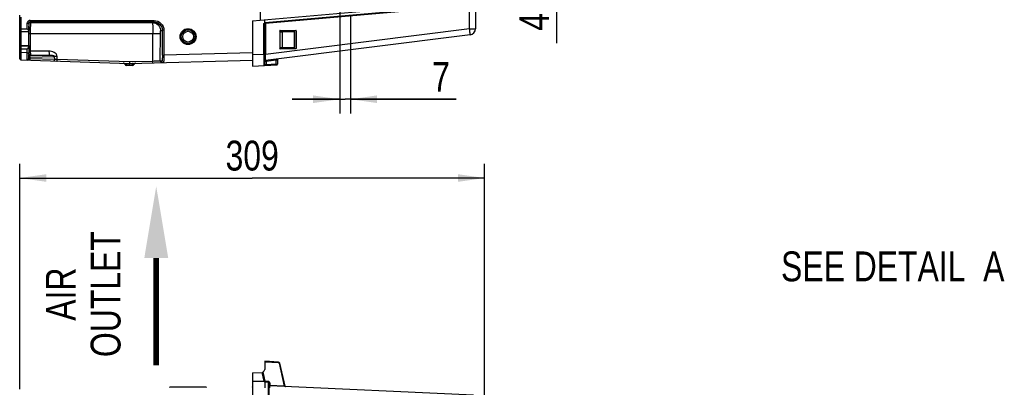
# Model space of a CAD drawing. Header units: inches. Extents: x 0 to 117, y 0 to 83.
# Tile 52 of 59: x 47 to 73, y 55 to 65. Entities that reach past the tile are written whole.
import ezdxf

# ---------------------------------------------------------------- set-up
doc = ezdxf.new("R2010")
doc.units = ezdxf.units.IN
doc.header["$LTSCALE"] = 6.431102
doc.header["$MEASUREMENT"] = 0
doc.layers.get('0').update_dxf_attribs({"linetype": 'CONTINUOUS'})
doc.styles.get("Standard").update_dxf_attribs({"font": 'txt', "width": 0.8})
doc.styles.add('TEXTSTYLE_5', font='txt', dxfattribs={"width": 0.8})
doc.dimstyles.new('DIMSTYLE_1', dxfattribs={"dimtxt": 0.78125, "dimasz": 0.7, "dimexe": 0.18, "dimexo": 0.0625, "dimgap": 0.09, "dimtad": 1, "dimdec": 0, "dimzin": 4, "dimdsep": 46, "dimtxsty": 'STANDARD', "dimblk": '_FILLED', "dimblk1": '_FILLED', "dimblk2": '_FILLED', "dimcen": 0.09, "dimadec": 0, "dimazin": 0, "dimtfac": 1, "dimtdec": 0, "dimtofl": 0, "dimtmove": 0, "dimatfit": 3, "dimldrblk": '_FILLED', "dimfxl": 1, "dimtolj": 1, "dimtzin": 4, "dimarcsym": 0})
doc.dimstyles.new('DIMSTYLE_2', dxfattribs={"dimtxt": 0.78125, "dimasz": 0.7, "dimexe": 0.18, "dimexo": 0.0625, "dimgap": 0.09, "dimtad": 1, "dimdec": 3, "dimzin": 4, "dimdsep": 46, "dimtxsty": 'STANDARD', "dimblk": '_FILLED', "dimblk1": '_FILLED', "dimblk2": '_FILLED', "dimcen": 0.09, "dimadec": 0, "dimazin": 0, "dimtfac": 1, "dimtdec": 3, "dimtofl": 0, "dimtmove": 0, "dimatfit": 3, "dimldrblk": '_FILLED', "dimfxl": 1, "dimtolj": 1, "dimtzin": 4, "dimarcsym": 0})

# ---------------------------------------------------------------- blocks, each defined once
blk = doc.blocks.new('_FILLED')
at = {"color": 0, "linetype": 'BYBLOCK'}
blk.add_solid([(0, 0), (-1, 0.143), (-1, -0.143)], dxfattribs=at)
blk = doc.blocks.new('*D2')
at = {"color": 7, "linetype": 'CONTINUOUS'}
for p, q in [((55.157, 68.287), (55.157, 62.233)), ((55.432, 64.794), (55.432, 62.233)), ((55.157, 62.608), (53.907, 62.608)), ((53.907, 62.608), (55.295, 62.608)), ((58.199, 62.608), (55.295, 62.608)), ((55.432, 62.608), (58.199, 62.608))]:
    blk.add_line(p, q, dxfattribs=at)
at = {"color": 7, "linetype": 'CONTINUOUS', "xscale": 0.7, "yscale": 0.7, "zscale": 0.7}
blk.add_blockref('_FILLED', (55.157, 62.608), dxfattribs=at)
at = {"color": 7, "linetype": 'CONTINUOUS', "xscale": 0.7, "yscale": 0.7, "zscale": 0.7, "rotation": 180}
blk.add_blockref('_FILLED', (55.432, 62.608), dxfattribs=at)
at = {"color": 7, "linetype": 'CONTINUOUS', "insert": (57.574, 63.584), "char_height": 0.781, "width": 0.625, "attachment_point": 1, "line_spacing_factor": 0.9}
blk.add_mtext('7', dxfattribs=at)
blk = doc.blocks.new('*D8')
at = {"color": 7, "linetype": 'CONTINUOUS'}
for p, q in [((57.757, 68.302), (61.204, 68.302)), ((60.829, 68.302), (60.829, 67.446)), ((60.829, 66.591), (60.829, 67.446)), ((60.829, 67.446), (60.829, 64.08)), ((57.362, 66.591), (61.204, 66.591))]:
    blk.add_line(p, q, dxfattribs=at)
at = {"color": 7, "linetype": 'CONTINUOUS', "xscale": 0.7, "yscale": 0.7, "zscale": 0.7}
for p, rotation in [((60.829, 68.302), 90), ((60.829, 66.591), 270)]:
    blk.add_blockref('_FILLED', p, dxfattribs=dict(at, rotation=rotation))
at = {"color": 7, "linetype": 'CONTINUOUS', "insert": (59.853, 65.33), "char_height": 0.7812, "width": 1.25, "attachment_point": 3, "rotation": 90, "line_spacing_factor": 0.9}
blk.add_mtext('43', dxfattribs=at)
blk = doc.blocks.new('*D10')
at = {"color": 7, "linetype": 'CONTINUOUS'}
for p, q in [((46.771, 55.021), (46.771, 60.921)), ((58.948, 53.343), (58.948, 60.921)), ((46.771, 60.546), (52.86, 60.546)), ((58.948, 60.546), (52.86, 60.546))]:
    blk.add_line(p, q, dxfattribs=at)
at = {"color": 7, "linetype": 'CONTINUOUS', "xscale": 0.7, "yscale": 0.7, "zscale": 0.7, "rotation": 180}
blk.add_blockref('_FILLED', (46.771, 60.546), dxfattribs=at)
at = {"color": 7, "linetype": 'CONTINUOUS', "xscale": 0.7, "yscale": 0.7, "zscale": 0.7}
blk.add_blockref('_FILLED', (58.948, 60.546), dxfattribs=at)
at = {"color": 7, "linetype": 'CONTINUOUS', "insert": (52.86, 61.523), "char_height": 0.7812, "width": 1.875, "attachment_point": 2, "line_spacing_factor": 0.9}
blk.add_mtext('309', dxfattribs=at)
blk = doc.blocks.new('SYMBOL_1_BL2', base_point=(50.347, 57.986))
at = {"color": 7, "linetype": 'CONTINUOUS', "const_width": 0.15}
blk.add_lwpolyline([(50.347, 58.455), (50.347, 55.642)], dxfattribs=at)
at = {"color": 7, "linetype": 'CONTINUOUS'}
blk.add_solid([(50.66, 58.455), (50.347, 60.33), (50.035, 58.455)], dxfattribs=at)

msp = doc.modelspace()

# ---------------------------------------------------------------- linework, layer by layer
at = {"color": 7, "linetype": 'CONTINUOUS'}
for p, q in [((53.0701, 74.4042), (53.0701, 64.6795)), ((58.5536, 64.454), (58.5536, 71.4817)), ((58.7083, 71.471), (58.7083, 64.454)), ((52.8725, 64.6622), (56.6853, 64.9958)), ((46.7709, 63.665), (46.7709, 64.8115)), ((46.8005, 64.7591), (46.8005, 64.3883)), ((56.6924, 64.9174), (53.1971, 64.6116)), ((53.2076, 64.5967), (56.6934, 64.9017)), ((46.9681, 64.4434), (46.9681, 64.5905)), ((47.0075, 64.5905), (46.9681, 64.5905)), ((47.0075, 64.5905), (47.0075, 64.4044)), ((47.0468, 64.6692), (47.0468, 64.6299)), ((47.0468, 64.6692), (50.2909, 64.6692)), ((47.0468, 64.6299), (47.0512, 64.6168)), ((50.2909, 64.6299), (47.0468, 64.6299)), ((50.2909, 64.6299), (50.2457, 64.6164)), ((50.2909, 64.6299), (50.2909, 64.6692)), ((52.8725, 64.6622), (52.8725, 63.4721)), ((53.1689, 64.5933), (53.1882, 64.5964)), ((53.1689, 63.7831), (53.1689, 64.5933)), ((53.1882, 64.6092), (53.1882, 64.6899)), ((53.2076, 64.5967), (53.1882, 64.5964)), ((53.1882, 63.5074), (53.1882, 64.5964)), ((53.2076, 64.5967), (53.2076, 63.7787)), ((46.9681, 64.4434), (46.8005, 64.4434)), ((47.0079, 64.3647), (46.8093, 64.3699)), ((47.0078, 64.3733), (46.81, 64.3785)), ((47.0078, 64.3733), (47.0075, 64.4044)), ((47.0492, 64.3293), (47.0493, 63.8646)), ((47.0492, 64.3293), (50.26, 64.3289)), ((50.2583, 63.6001), (50.26, 64.3289)), ((50.453, 63.6072), (50.4546, 64.3232)), ((50.4614, 64.3999), (50.5079, 64.4138)), ((50.5472, 64.4138), (50.5079, 64.4138)), ((50.5079, 63.7583), (50.5079, 64.4138)), ((50.5472, 64.4138), (50.5472, 63.7583)), ((58.5706, 64.2978), (53.2055, 63.62)), ((58.5536, 64.454), (53.2076, 63.7787)), ((53.5819, 64.3911), (53.5819, 64.3982)), ((53.5819, 64.3715), (53.5914, 64.3714)), ((53.5819, 64.3715), (53.5819, 63.9641)), ((53.5823, 64.3912), (53.953, 64.3847)), ((53.5898, 64.406), (54.0072, 64.406)), ((53.5914, 63.9643), (53.5914, 64.3714)), ((53.5914, 64.3714), (53.6107, 64.3711)), ((53.6107, 64.3711), (53.6229, 64.371)), ((53.6229, 64.371), (53.6394, 64.3707)), ((53.6394, 64.3707), (53.6443, 64.3707)), ((53.9653, 64.3651), (53.6443, 64.3707)), ((53.6443, 64.3707), (53.6443, 63.9649)), ((53.9653, 63.9706), (53.9653, 64.3651)), ((53.9653, 64.3651), (53.9726, 64.3651)), ((53.9726, 64.3651), (53.9726, 63.9706)), ((54.015, 64.3982), (54.015, 63.9375)), ((58.5536, 64.454), (58.7083, 64.454)), ((58.5555, 64.4387), (58.5536, 64.454)), ((46.8005, 63.9867), (46.8005, 63.8323)), ((47.0079, 64.0103), (46.8093, 64.0051)), ((46.81, 63.9965), (47.0078, 64.0017)), ((47.0075, 63.9706), (47.0078, 64.0017)), ((47.0075, 63.9706), (47.0075, 63.827)), ((47.0141, 64.0103), (47.0141, 63.8635)), ((53.5819, 63.9641), (53.5914, 63.9643)), ((53.5914, 63.9643), (53.6107, 63.9645)), ((53.6107, 63.9645), (53.6229, 63.9647)), ((53.6229, 63.9647), (53.6394, 63.9649)), ((53.6394, 63.9649), (53.6443, 63.9649)), ((53.6443, 63.9649), (53.9653, 63.9706)), ((53.9653, 63.9706), (53.9726, 63.9706)), ((46.7709, 63.8323), (46.8005, 63.8323)), ((46.8, 63.7337), (46.7995, 63.6365)), ((46.8002, 63.7714), (46.8, 63.7337)), ((46.8004, 63.8117), (46.8002, 63.7714)), ((46.8005, 63.8323), (46.8004, 63.8117)), ((46.8005, 63.9316), (46.9681, 63.9316)), ((46.9681, 63.827), (46.8005, 63.8323)), ((46.9681, 63.827), (46.9681, 63.9316)), ((46.9681, 63.827), (47.0075, 63.827)), ((47.0081, 63.6958), (47.0076, 63.7759)), ((47.0086, 63.7162), (47.0085, 63.7088)), ((47.0085, 63.6746), (47.0085, 63.7088)), ((47.0097, 63.7911), (47.009, 63.7667)), ((47.0136, 63.8029), (47.0097, 63.7911)), ((47.0137, 63.8042), (47.0136, 63.8029)), ((47.0373, 63.7114), (47.6851, 63.7283)), ((47.0373, 63.7114), (47.0373, 63.6682)), ((47.5455, 63.7648), (47.0491, 63.7518)), ((47.053, 63.7636), (47.0491, 63.7518)), ((47.5381, 63.8657), (47.0493, 63.8646)), ((47.053, 63.7636), (47.5455, 63.7648)), ((47.6874, 63.6477), (47.6851, 63.7283)), ((47.7511, 63.6438), (47.7486, 63.7309)), ((50.5079, 63.7583), (50.5472, 63.7583)), ((52.8711, 63.8191), (50.5472, 63.7583)), ((53.1689, 63.7831), (52.8725, 63.7675)), ((53.1689, 63.7831), (53.1882, 63.7831)), ((53.1689, 63.7831), (53.169, 63.7522)), ((53.169, 63.7522), (53.1691, 63.7216)), ((53.1691, 63.7216), (53.1693, 63.6629)), ((53.1882, 63.7787), (53.2076, 63.7787)), ((53.206, 63.6736), (53.2065, 63.708)), ((53.2065, 63.708), (53.2076, 63.7787)), ((53.5819, 63.9375), (53.5819, 63.9446)), ((53.5823, 63.9444), (53.9533, 63.9509)), ((54.0072, 63.9296), (53.5898, 63.9296)), ((46.7995, 63.6354), (49.6449, 63.5456)), ((46.9679, 63.6365), (46.9677, 63.6629)), ((47.0085, 63.6746), (47.0081, 63.6958)), ((47.0373, 63.6682), (47.013, 63.6693)), ((47.6874, 63.6477), (47.0373, 63.6682)), ((47.7511, 63.6438), (47.6874, 63.6477)), ((49.6428, 63.584), (47.7511, 63.6438)), ((49.565, 63.5459), (49.5651, 63.5481)), ((49.565, 63.5459), (49.6449, 63.5434)), ((49.565, 63.5459), (49.565, 63.5057)), ((49.565, 63.5057), (49.6449, 63.5032)), ((49.565, 63.4912), (49.565, 63.5057)), ((49.6449, 63.4887), (49.565, 63.4912)), ((50.2583, 63.6001), (49.6428, 63.584)), ((49.6449, 63.5456), (52.8725, 63.6301)), ((49.6449, 63.5434), (49.7247, 63.5455)), ((49.6449, 63.5434), (49.6449, 63.5454)), ((49.6449, 63.5032), (49.6449, 63.5434)), ((49.6449, 63.5032), (49.7247, 63.5053)), ((49.6449, 63.5032), (49.6449, 63.4887)), ((49.7247, 63.4908), (49.6449, 63.4887)), ((49.7247, 63.5455), (49.7246, 63.5477)), ((49.7247, 63.5053), (49.7247, 63.5455)), ((49.7247, 63.5053), (49.7247, 63.4908)), ((49.7565, 63.5222), (49.7579, 63.5193)), ((49.7579, 63.5193), (49.7597, 63.5149)), ((50.4948, 63.6083), (50.453, 63.6072)), ((52.8725, 63.4721), (53.5042, 63.5052)), ((53.1693, 63.6629), (53.1695, 63.5854)), ((53.1695, 63.5854), (53.1696, 63.5635)), ((53.1696, 63.5635), (53.1696, 63.4893)), ((53.1696, 63.4893), (53.1696, 63.4877)), ((53.1882, 63.6005), (53.219, 63.6024)), ((53.1889, 63.5074), (53.1882, 63.5074)), ((53.2256, 63.5103), (53.1889, 63.5074)), ((53.2058, 63.6524), (53.206, 63.6736)), ((53.219, 63.6024), (53.2256, 63.6028)), ((53.2256, 63.6028), (53.4856, 63.6357)), ((53.2256, 63.6028), (53.2256, 63.5103)), ((53.4856, 63.5239), (53.2256, 63.5103)), ((53.4856, 63.6357), (53.5223, 63.6426)), ((53.4856, 63.5239), (53.4856, 63.6357)), ((53.4856, 63.5239), (53.518, 63.5248)), ((53.518, 63.5248), (53.5223, 63.5249)), ((53.5223, 63.6426), (53.5229, 63.6428)), ((53.5229, 63.6428), (53.5229, 63.5249)), ((53.1882, 55.7473), (53.1882, 55.5296)), ((53.5452, 55.7286), (53.1882, 55.7473)), ((53.1882, 55.7327), (53.5452, 55.714)), ((52.8725, 55.4481), (53.1322, 55.4572)), ((52.8725, 55.4481), (52.8725, 28.4678)), ((53.1134, 55.4565), (53.1659, 55.2253)), ((53.1767, 55.5017), (53.1322, 55.4572)), ((53.1322, 55.4572), (53.1849, 55.2248)), ((53.2031, 55.2241), (53.1469, 55.4719)), ((53.5633, 55.6988), (53.7017, 55.0994)), ((53.72, 55.0984), (53.5815, 55.6982)), ((52.8725, 55.2304), (53.1659, 55.2253)), ((53.1882, 55.2103), (52.8725, 55.2158)), ((53.1659, 55.2253), (53.1656, 55.2107)), ((53.1882, 55.2103), (53.2877, 55.2051)), ((53.2877, 55.2197), (53.2031, 55.2241)), ((53.2877, 54.7055), (53.2877, 55.2051)), ((51.6508, 55.0702), (50.7099, 55.0702)), ((53.1881, 55.1847), (53.1883, 55.1539)), ((53.3064, 54.7055), (53.3064, 55.1854)), ((53.325, 55.1804), (53.325, 55.1165)), ((53.7017, 55.0994), (53.325, 55.1165)), ((58.6599, 54.8597), (53.3251, 55.1019))]:
    msp.add_line(p, q, dxfattribs=at)
for points in [[(53.1971, 64.6116), (53.1961, 64.6115), (53.195, 64.6113), (53.194, 64.6111), (53.193, 64.6109), (53.192, 64.6106), (53.191, 64.6103), (53.1901, 64.6099), (53.1892, 64.6096), (53.1882, 64.6092)], [(53.3209, 55.1167), (53.3213, 55.1166), (53.3218, 55.1166), (53.3222, 55.1166), (53.3227, 55.1166), (53.3231, 55.1165), (53.3236, 55.1165), (53.3241, 55.1165), (53.3245, 55.1165), (53.325, 55.1165)]]:
    msp.add_lwpolyline(points, dxfattribs=at)
for radius in [0.2085, 0.1888, 0.1803, 0.1409]:
    msp.add_circle((51.1804, 64.2466), radius, dxfattribs=at)
for centre, radius, start, end in [((47.0469, 64.5905), 0.0787, 90.01768, 157.52587), ((47.0468, 64.5905), 0.0393, 89.98721, 180.06516), ((35.9324, 64.4042), 11.0814, 0.36423, 0.58162), ((25.0501, 64.3356), 21.964, 0.01743, 0.36288), ((48.7267, 652.0628), 587.4484, 269.8365828, 270.1481569), ((46.8103, 64.4092), 0.0394, 180.00191, 268.50002), ((53.9529, 64.3651), 0.0197, 359.95927, 89.00015), ((49.9117, 63.362), 8.7106, 6.93546, 7.10009), ((52.461, 63.6687), 6.1429, 6.45416, 6.96742), ((58.5508, 64.454), 0.1575, 277.2, 360), ((46.8103, 63.9658), 0.0394, 91.49997, 179.998), ((53.9529, 63.9706), 0.0197, 270.99983, 0.04017), ((64.2687, 63.8266), 17.2613, 179.99854, 180.16823), ((56.5811, 63.6577), 9.5727, 179.34775, 179.64996), ((47.049, 63.7911), 0.0394, 180.01861, 269.90344), ((47.0525, 63.803), 0.0389, 180.07924, 190.61564), ((47.0465, 63.777), 0.0419, 239.7049, 245.09737), ((47.0602, 63.7168), 0.0384, 139.98333, 144.6914), ((46.8004, 63.6649), 0.0295, 180.01007, 268.1958), ((49.4757, 63.4919), 0.0591, 23.1556, 88.19197), ((49.5662, 63.5306), 0.0394, 203.15955, 268.19047), ((49.5882, 63.4939), 0.0621, 152.2702, 153.87867), ((49.565, 63.5444), 0.0383, 214.31785, 226.47995), ((49.7237, 63.5301), 0.0394, 271.09011, 329.28338), ((49.814, 63.4909), 0.0591, 91.5, 156.54204), ((53.1686, 63.5074), 0.0197, 273, 360), ((53.2079, 63.6005), 0.0197, 97.2, 180), ((53.5032, 63.5249), 0.0197, 273, 360), ((53.5426, 63.6428), 0.0197, 97.2, 180), ((53.5431, 55.6893), 0.0394, 13, 87), ((53.1489, 55.5296), 0.0394, 315, 360), ((53.2041, 55.2292), 0.0197, 192.79511, 267), ((53.2853, 55.1794), 0.0404, 68.26542, 86.57614), ((53.2867, 55.1854), 0.0197, 0.03336, 87), ((50.7099, 55.0584), 0.0118, 89.95773, 180), ((51.6508, 55.0584), 0.0118, 30.01409, 90.04227), ((52.8508, 55.0831), 0.0197, 290.5, 357), ((75.4553, 55.0838), 22.2671, 179.81952, 180.07438), ((53.326, 55.1216), 0.0197, 180, 267.4), ((53.7391, 55.1028), 0.0197, 193, 251.4)]:
    msp.add_arc(centre, radius, start, end, dxfattribs=at)
for centre, major_axis, ratio, start_param, end_param in [((46.9681, 64.404), (0, 0.0394), 1, -1.5620697, 0), ((47.0079, 64.3942), (0, 0.0295), 0.0087289, -3.9275618, -3.1418308), ((53.5898, 64.3981), (-0.00551, 0.00568), 0.9951434, -0.7673193, 0.7986111), ((54.0071, 64.3981), (0.00551, 0.00568), 0.9951434, -0.7986111, 0.7673193), ((46.9681, 63.971), (0, 0.0394), 1, -3.1415927, -1.579523), ((47.0079, 63.9808), (0, 0.0295), 0.0087289, 0.0002381, 0.7859692), ((53.5898, 63.9375), (0.00551, 0.00568), 0.9951434, -3.0542108, -2.3742734), ((54.0071, 63.9375), (-0.00551, 0.00568), 0.9951434, -3.9089119, -2.3429816)]:
    msp.add_ellipse(centre, major_axis=major_axis, ratio=ratio, start_param=start_param, end_param=end_param, dxfattribs=at)
for points in [[(46.9681, 64.5905), (46.9681, 64.6007), (46.9702, 64.6111), (46.9741, 64.6206)], [(47.0118, 64.5774), (47.0118, 64.5924), (47.0233, 64.609), (47.0373, 64.6142)], [(47.0373, 64.6142), (47.0417, 64.6159), (47.0465, 64.6168), (47.0512, 64.6168)], [(53.1882, 64.6092), (53.1808, 64.6058), (53.1741, 64.5998), (53.1698, 64.5928)], [(46.7778, 64.3958), (46.7748, 64.3983), (46.7723, 64.4018), (46.7714, 64.4056)], [(46.81, 64.3785), (46.8055, 64.3786), (46.8005, 64.3838), (46.8005, 64.3883)], [(46.7781, 63.9795), (46.775, 63.9769), (46.7724, 63.9734), (46.7714, 63.9696)], [(46.8005, 63.9867), (46.7926, 63.9867), (46.7842, 63.9844), (46.7781, 63.9795)], [(47.0289, 63.739), (47.0345, 63.7312), (47.0372, 63.721), (47.0373, 63.7114)], [(47.0308, 63.7415), (47.0337, 63.745), (47.0374, 63.748), (47.0415, 63.7498)], [(46.9679, 63.6365), (46.9831, 63.6361), (47.0006, 63.6472), (47.006, 63.6613)], [(46.9742, 63.6299), (46.9889, 63.6294), (47.0054, 63.6414), (47.0105, 63.6552)], [(47.006, 63.6613), (47.0076, 63.6655), (47.0085, 63.6701), (47.0085, 63.6746)], [(47.0305, 63.643), (47.026, 63.6355), (47.0171, 63.6286), (47.0083, 63.6288)], [(47.0105, 63.6552), (47.0121, 63.6597), (47.013, 63.6645), (47.013, 63.6693)], [(47.0373, 63.6682), (47.0372, 63.6595), (47.035, 63.6505), (47.0305, 63.643)], [(49.5333, 63.5228), (49.5237, 63.5385), (49.5041, 63.55), (49.4858, 63.5506)], [(49.5385, 63.5166), (49.5455, 63.51), (49.5555, 63.506), (49.565, 63.5057)], [(49.7247, 63.5053), (49.7367, 63.5056), (49.7497, 63.5123), (49.7565, 63.5222)], [(49.7565, 63.5222), (49.7661, 63.5378), (49.7858, 63.5493), (49.8041, 63.5498)], [(53.1777, 55.2235), (53.1738, 55.2237), (53.1698, 55.2244), (53.1659, 55.2253)], [(53.325, 55.1804), (53.3246, 55.195), (53.314, 55.2114), (53.3004, 55.2168)]]:
    msp.add_open_spline(points, degree=3, dxfattribs=at)
for points, knots in [([(47.0118, 64.5774), (47.0136, 64.5721), (47.0111, 64.5513), (47.0131, 64.5314), (47.0132, 64.5167)], [0, 0, 0, 0, 0.2761021, 1, 1, 1, 1]), ([(47.0512, 64.6168), (47.0497, 64.609), (47.0515, 64.58), (47.049, 64.5208), (47.0497, 64.4327), (47.0491, 64.3657), (47.0492, 64.3293)], [0, 0, 0, 0, 0.0828072, 0.2997407, 0.6204276, 1, 1, 1, 1]), ([(50.2457, 64.6164), (50.3008, 64.6162), (50.4153, 64.5697), (50.4613, 64.4551), (50.4614, 64.3999)], [0, 0, 0, 0, 0.4993138, 1, 1, 1, 1]), ([(50.2457, 64.6164), (50.2479, 64.6152), (50.2487, 64.6054), (50.2519, 64.5899), (50.2536, 64.5625), (50.2568, 64.5114), (50.2591, 64.4322), (50.2599, 64.3652), (50.26, 64.3289)], [0, 0, 0, 0, 0.0252005, 0.085187, 0.1786286, 0.3024111, 0.6223653, 1, 1, 1, 1]), ([(50.2909, 64.6692), (50.3561, 64.669), (50.4923, 64.6152), (50.547, 64.4791), (50.5472, 64.4138)], [0, 0, 0, 0, 0.5000932, 1, 1, 1, 1]), ([(50.2909, 64.6299), (50.3461, 64.6299), (50.4614, 64.5842), (50.508, 64.4691), (50.5079, 64.4138)], [0, 0, 0, 0, 0.5001052, 1, 1, 1, 1]), ([(53.2065, 64.6124), (53.2055, 64.6123), (53.2082, 64.6058), (53.2071, 64.6031), (53.2074, 64.6)], [0, 0, 0, 0, 0.2482992, 1, 1, 1, 1]), ([(46.8005, 64.4434), (46.7965, 64.4434), (46.7867, 64.4441), (46.7709, 64.4486), (46.7709, 64.4556)], [0, 0, 0, 0, 0.3576065, 1, 1, 1, 1]), ([(46.7714, 64.4056), (46.7712, 64.4062), (46.771, 64.4074), (46.7709, 64.4086), (46.7709, 64.4092)], [0, 0, 0, 0, 0.4979254, 1, 1, 1, 1]), ([(46.8005, 64.3883), (46.7981, 64.3883), (46.7901, 64.389), (46.7822, 64.3922), (46.7778, 64.3958)], [0, 0, 0, 0, 0.2954852, 1, 1, 1, 1]), ([(46.8093, 64.0051), (46.8081, 64.0049), (46.8107, 64.0128), (46.8082, 64.0201), (46.8095, 64.0383), (46.8089, 64.06), (46.809, 64.0875), (46.8089, 64.1304), (46.809, 64.1875), (46.8089, 64.2446), (46.809, 64.2875), (46.8089, 64.315), (46.8095, 64.3367), (46.8082, 64.3549), (46.8108, 64.3622), (46.8081, 64.3701), (46.8093, 64.3699)], [0, 0, 0, 0, 0.0098329, 0.038419, 0.0843767, 0.1464157, 0.2223129, 0.3087863, 0.4999998, 0.6912133, 0.7776867, 0.8535838, 0.9156229, 0.9615808, 0.990167, 1, 1, 1, 1]), ([(46.81, 64.3785), (46.81, 64.3771), (46.8093, 64.3745), (46.8105, 64.3707), (46.8093, 64.3699)], [0, 0, 0, 0, 0.5012088, 1, 1, 1, 1]), ([(47.0106, 64.0103), (47.0117, 64.0103), (47.0097, 64.0176), (47.0121, 64.0249), (47.0111, 64.0425), (47.0118, 64.0637), (47.0118, 64.0904), (47.0121, 64.1321), (47.0121, 64.1875), (47.0121, 64.2429), (47.0118, 64.2846), (47.0118, 64.3113), (47.0111, 64.3325), (47.0121, 64.3501), (47.0097, 64.3574), (47.0117, 64.3647), (47.0106, 64.3647)], [0, 0, 0, 0, 0.0096773, 0.0381072, 0.0843383, 0.1464852, 0.2222526, 0.3086587, 0.499974, 0.691291, 0.7777059, 0.8534851, 0.9156445, 0.9618871, 0.9903213, 1, 1, 1, 1]), ([(47.014, 64.3282), (47.0143, 64.3291), (47.0191, 64.3279), (47.025, 64.3295), (47.0365, 64.329), (47.0446, 64.3293), (47.0492, 64.3293)], [0, 0, 0, 0, 0.0774448, 0.2903095, 0.612477, 1, 1, 1, 1]), ([(50.26, 64.3289), (50.284, 64.3288), (50.3282, 64.3282), (50.3868, 64.3276), (50.4274, 64.325), (50.4485, 64.3251), (50.4546, 64.3232)], [0, 0, 0, 0, 0.3693026, 0.6818704, 0.9007345, 1, 1, 1, 1]), ([(50.4546, 64.3232), (50.4547, 64.333), (50.4551, 64.3506), (50.4559, 64.3752), (50.4587, 64.389), (50.4593, 64.3993), (50.4614, 64.3999)], [0, 0, 0, 0, 0.3779393, 0.6967657, 0.9121206, 1, 1, 1, 1]), ([(53.5823, 64.3912), (53.5803, 64.3909), (53.584, 64.3807), (53.5819, 64.3761), (53.5819, 64.3715)], [0, 0, 0, 0, 0.3044043, 1, 1, 1, 1]), ([(53.5914, 64.3911), (53.5934, 64.391), (53.5894, 64.3803), (53.5915, 64.376), (53.5914, 64.3714)], [0, 0, 0, 0, 0.2933417, 1, 1, 1, 1]), ([(53.6443, 64.3707), (53.6443, 64.3732), (53.6436, 64.3812), (53.6368, 64.3903), (53.6311, 64.3904)], [0, 0, 0, 0, 0.3031809, 1, 1, 1, 1]), ([(53.9521, 64.3848), (53.9578, 64.3847), (53.9646, 64.3756), (53.9653, 64.3676), (53.9653, 64.3651)], [0, 0, 0, 0, 0.6968205, 1, 1, 1, 1]), ([(58.5706, 64.2978), (58.5719, 64.2979), (58.569, 64.3063), (58.5705, 64.3155), (58.5672, 64.3361), (58.5659, 64.3506), (58.565, 64.3592)], [0, 0, 0, 0, 0.0675878, 0.2643633, 0.5808321, 1, 1, 1, 1]), ([(46.7714, 63.9696), (46.7713, 63.9689), (46.771, 63.9677), (46.7709, 63.9664), (46.7709, 63.9658)], [0, 0, 0, 0, 0.5035475, 1, 1, 1, 1]), ([(46.8005, 63.9867), (46.8005, 63.9881), (46.8005, 63.9908), (46.8018, 63.9937), (46.803, 63.9944)], [0, 0, 0, 0, 0.509231, 1, 1, 1, 1]), ([(46.803, 63.9944), (46.8036, 63.9948), (46.8055, 63.9951), (46.8072, 63.9946), (46.8082, 63.9942)], [0, 0, 0, 0, 0.411105, 1, 1, 1, 1]), ([(46.8093, 64.0051), (46.8097, 64.0052), (46.8091, 64.0003), (46.8099, 63.9984), (46.81, 63.9958)], [0, 0, 0, 0, 0.1537844, 1, 1, 1, 1]), ([(53.5819, 63.9641), (53.5819, 63.9596), (53.5812, 63.9528), (53.5827, 63.9476), (53.5817, 63.9445), (53.5823, 63.9445)], [0, 0, 0, 0, 0.6935372, 0.9161105, 1, 1, 1, 1]), ([(53.5914, 63.9643), (53.5915, 63.9596), (53.5895, 63.9552), (53.5934, 63.9447), (53.5914, 63.9446)], [0, 0, 0, 0, 0.7066419, 1, 1, 1, 1]), ([(53.6311, 63.9453), (53.6368, 63.9454), (53.6436, 63.9544), (53.6443, 63.9624), (53.6443, 63.9649)], [0, 0, 0, 0, 0.6968191, 1, 1, 1, 1]), ([(53.9653, 63.9706), (53.9653, 63.968), (53.9646, 63.96), (53.9578, 63.951), (53.9521, 63.9509)], [0, 0, 0, 0, 0.3031795, 1, 1, 1, 1]), ([(46.8005, 63.9316), (46.7965, 63.9316), (46.7867, 63.9309), (46.7709, 63.9264), (46.7709, 63.9194)], [0, 0, 0, 0, 0.3576161, 1, 1, 1, 1]), ([(46.9677, 63.6629), (46.9677, 63.6734), (46.9676, 63.7281), (46.9679, 63.7828), (46.9681, 63.827)], [0, 0, 0, 0, 0.1918887, 1, 1, 1, 1]), ([(47.0085, 63.7088), (47.0086, 63.7114), (47.0116, 63.7237), (47.0212, 63.733), (47.0289, 63.739)], [0, 0, 0, 0, 0.2062142, 1, 1, 1, 1]), ([(47.0085, 63.7088), (47.0091, 63.7114), (47.0232, 63.7085), (47.0303, 63.7111), (47.0373, 63.7114)], [0, 0, 0, 0, 0.2682169, 1, 1, 1, 1]), ([(47.009, 63.7667), (47.009, 63.7593), (47.0143, 63.7486), (47.0228, 63.7424), (47.0254, 63.7408)], [0, 0, 0, 0, 0.7075112, 1, 1, 1, 1]), ([(47.0141, 63.8635), (47.0141, 63.8568), (47.014, 63.837), (47.0143, 63.8172), (47.0137, 63.8042)], [0, 0, 0, 0, 0.340109, 1, 1, 1, 1]), ([(47.0141, 63.8635), (47.0144, 63.8644), (47.0192, 63.8632), (47.0251, 63.8648), (47.0366, 63.8643), (47.0448, 63.8646), (47.0493, 63.8646)], [0, 0, 0, 0, 0.0774426, 0.2903066, 0.6124763, 1, 1, 1, 1]), ([(47.053, 63.7636), (47.0441, 63.7636), (47.0256, 63.7701), (47.0159, 63.787), (47.0143, 63.7958)], [0, 0, 0, 0, 0.4995695, 1, 1, 1, 1]), ([(47.0415, 63.7498), (47.0427, 63.7504), (47.0452, 63.7512), (47.0478, 63.7517), (47.0491, 63.7518)], [0, 0, 0, 0, 0.509176, 1, 1, 1, 1]), ([(47.0493, 63.8646), (47.0493, 63.8519), (47.0498, 63.8287), (47.0493, 63.7969), (47.0528, 63.7778), (47.0507, 63.7653), (47.053, 63.7636)], [0, 0, 0, 0, 0.3746601, 0.6959634, 0.9152013, 1, 1, 1, 1]), ([(47.7486, 63.7309), (47.748, 63.7534), (47.7279, 63.7982), (47.6532, 63.852), (47.5833, 63.8658), (47.5381, 63.8657)], [0, 0, 0, 0, 0.2485809, 0.4996727, 1, 1, 1, 1]), ([(47.5381, 63.8657), (47.5381, 63.8531), (47.5387, 63.8301), (47.5391, 63.7978), (47.5429, 63.7795), (47.5427, 63.7657), (47.5455, 63.7648)], [0, 0, 0, 0, 0.3725092, 0.6924748, 0.9119847, 1, 1, 1, 1]), ([(47.5455, 63.7648), (47.5701, 63.7652), (47.6088, 63.763), (47.6535, 63.7534), (47.6843, 63.7409), (47.6851, 63.7283)], [0, 0, 0, 0, 0.4967137, 0.7466575, 1, 1, 1, 1]), ([(47.7486, 63.7309), (47.7428, 63.7307), (47.7216, 63.73), (47.7004, 63.7292), (47.6851, 63.7283)], [0, 0, 0, 0, 0.2765669, 1, 1, 1, 1]), ([(50.5079, 63.7583), (50.5079, 63.7391), (50.5071, 63.7046), (50.5056, 63.6553), (50.5003, 63.6303), (50.499, 63.6084), (50.4948, 63.6083)], [0, 0, 0, 0, 0.3791211, 0.7008681, 0.9170352, 1, 1, 1, 1]), ([(50.5472, 63.7583), (50.5473, 63.7341), (50.547, 63.6896), (50.5451, 63.6368), (50.5425, 63.6031), (50.5405, 63.585), (50.5386, 63.5756), (50.5366, 63.5689), (50.5351, 63.5689)], [0, 0, 0, 0, 0.3799873, 0.7021413, 0.8259783, 0.9184565, 0.9764506, 1, 1, 1, 1]), ([(46.9742, 63.6299), (46.9725, 63.63), (46.9687, 63.631), (46.968, 63.6348), (46.9679, 63.6365)], [0, 0, 0, 0, 0.4901583, 1, 1, 1, 1]), ([(47.013, 63.6693), (47.0118, 63.6693), (47.009, 63.6703), (47.0085, 63.6732), (47.0085, 63.6746)], [0, 0, 0, 0, 0.4708169, 1, 1, 1, 1]), ([(47.6583, 63.6083), (47.666, 63.6081), (47.6831, 63.6196), (47.6872, 63.6378), (47.6874, 63.6477)], [0, 0, 0, 0, 0.439579, 1, 1, 1, 1]), ([(47.7474, 63.6055), (47.7485, 63.6055), (47.7483, 63.6113), (47.7499, 63.6173), (47.7504, 63.6299), (47.7509, 63.6387), (47.7511, 63.6438)], [0, 0, 0, 0, 0.0871397, 0.2949297, 0.5989669, 1, 1, 1, 1]), ([(49.53, 63.5151), (49.53, 63.5145), (49.5311, 63.5193), (49.5318, 63.5198), (49.5325, 63.5212)], [0, 0, 0, 0, 0.2497739, 1, 1, 1, 1]), ([(49.5333, 63.5228), (49.5343, 63.5249), (49.5404, 63.5367), (49.554, 63.5455), (49.565, 63.5459)], [0, 0, 0, 0, 0.1750091, 1, 1, 1, 1]), ([(49.6428, 63.584), (49.6428, 63.5791), (49.643, 63.5702), (49.6429, 63.5575), (49.6444, 63.5514), (49.6439, 63.5456), (49.6449, 63.5456)], [0, 0, 0, 0, 0.3826557, 0.7063825, 0.9214955, 1, 1, 1, 1]), ([(49.7565, 63.5222), (49.7555, 63.5243), (49.7492, 63.5361), (49.7357, 63.5447), (49.7247, 63.5455)], [0, 0, 0, 0, 0.1752571, 1, 1, 1, 1]), ([(50.453, 63.6072), (50.4324, 63.6054), (50.3674, 63.6044), (50.3026, 63.6015), (50.2583, 63.6001)], [0, 0, 0, 0, 0.317686, 1, 1, 1, 1]), ([(50.2631, 63.5618), (50.262, 63.5618), (50.2613, 63.5673), (50.2589, 63.5779), (50.2585, 63.591), (50.2583, 63.6001)], [0, 0, 0, 0, 0.0907854, 0.2959525, 1, 1, 1, 1]), ([(50.453, 63.6072), (50.453, 63.597), (50.4616, 63.5757), (50.4831, 63.5675), (50.4932, 63.5678)], [0, 0, 0, 0, 0.5006564, 1, 1, 1, 1]), ([(50.5351, 63.5689), (50.5249, 63.5686), (50.5035, 63.5768), (50.4949, 63.5981), (50.4948, 63.6083)], [0, 0, 0, 0, 0.4993192, 1, 1, 1, 1]), ([(53.2055, 63.62), (53.2048, 63.6199), (53.2064, 63.6247), (53.2049, 63.6289), (53.2059, 63.6401), (53.2057, 63.6478), (53.2058, 63.6524)], [0, 0, 0, 0, 0.0645203, 0.2568141, 0.5715395, 1, 1, 1, 1]), ([(53.2241, 63.6224), (53.2222, 63.6221), (53.2262, 63.6119), (53.225, 63.6074), (53.2256, 63.6028)], [0, 0, 0, 0, 0.2937012, 1, 1, 1, 1]), ([(53.2256, 63.5103), (53.2258, 63.5057), (53.2242, 63.5013), (53.2275, 63.4907), (53.2256, 63.4906)], [0, 0, 0, 0, 0.7054966, 1, 1, 1, 1]), ([(53.4856, 63.6357), (53.485, 63.6403), (53.4863, 63.6447), (53.4822, 63.655), (53.4841, 63.6552)], [0, 0, 0, 0, 0.7057435, 1, 1, 1, 1]), ([(53.4856, 63.5239), (53.4858, 63.5193), (53.4842, 63.5149), (53.4875, 63.5044), (53.4856, 63.5043)], [0, 0, 0, 0, 0.7057674, 1, 1, 1, 1]), ([(53.5452, 55.7286), (53.5461, 55.7286), (53.5444, 55.7219), (53.5453, 55.7191), (53.5451, 55.7158)], [0, 0, 0, 0, 0.215282, 1, 1, 1, 1]), ([(53.5452, 55.714), (53.5492, 55.7138), (53.5574, 55.713), (53.561, 55.7036), (53.5596, 55.7005)], [0, 0, 0, 0, 0.5351898, 1, 1, 1, 1]), ([(53.5815, 55.6982), (53.5814, 55.6987), (53.5772, 55.7025), (53.571, 55.7), (53.5668, 55.6983)], [0, 0, 0, 0, 0.1127249, 1, 1, 1, 1]), ([(53.1777, 55.2235), (53.1783, 55.2203), (53.1778, 55.2138), (53.1856, 55.2124), (53.1868, 55.2139)], [0, 0, 0, 0, 0.6238525, 1, 1, 1, 1]), ([(53.1849, 55.2248), (53.1851, 55.2243), (53.1832, 55.2214), (53.18, 55.2235), (53.1779, 55.2241)], [0, 0, 0, 0, 0.2090554, 1, 1, 1, 1]), ([(53.1849, 55.2248), (53.1854, 55.2229), (53.194, 55.2227), (53.199, 55.2233), (53.2031, 55.2241)], [0, 0, 0, 0, 0.319135, 1, 1, 1, 1]), ([(53.1882, 55.2103), (53.1861, 55.2102), (53.1904, 55.1966), (53.188, 55.191), (53.1881, 55.1847)], [0, 0, 0, 0, 0.2536655, 1, 1, 1, 1]), ([(53.2031, 55.2241), (53.203, 55.2223), (53.203, 55.218), (53.2025, 55.2147), (53.203, 55.2105), (53.2031, 55.2127), (53.2032, 55.2133)], [0, 0, 0, 0, 0.3737054, 0.8139121, 0.8650443, 1, 1, 1, 1]), ([(53.2877, 55.2197), (53.2876, 55.2178), (53.2874, 55.216), (53.2876, 55.207), (53.2878, 55.2088)], [0, 0, 0, 0, 0.5093631, 1, 1, 1, 1]), ([(53.325, 55.1804), (53.3206, 55.1804), (53.3153, 55.181), (53.3064, 55.1832), (53.3064, 55.1854)], [0, 0, 0, 0, 0.6652258, 1, 1, 1, 1]), ([(53.3064, 55.1216), (53.3064, 55.121), (53.3089, 55.1165), (53.3152, 55.1173), (53.3194, 55.1177)], [0, 0, 0, 0, 0.1179817, 1, 1, 1, 1]), ([(53.3236, 55.0498), (53.3237, 55.0572), (53.3241, 55.0695), (53.3234, 55.0873), (53.3256, 55.0946), (53.324, 55.102), (53.3251, 55.1019)], [0, 0, 0, 0, 0.4234697, 0.7396427, 0.9338853, 1, 1, 1, 1]), ([(53.325, 55.1165), (53.3249, 55.1147), (53.325, 55.1104), (53.3244, 55.107), (53.325, 55.1029), (53.3251, 55.105), (53.3252, 55.1057)], [0, 0, 0, 0, 0.3735781, 0.8135447, 0.8644758, 1, 1, 1, 1]), ([(53.7017, 55.0994), (53.7017, 55.0975), (53.7017, 55.0933), (53.7012, 55.0899), (53.7017, 55.0858), (53.7018, 55.0879), (53.7019, 55.0885)], [0, 0, 0, 0, 0.374181, 0.8147311, 0.866781, 1, 1, 1, 1]), ([(53.72, 55.0984), (53.7204, 55.0966), (53.7097, 55.0971), (53.706, 55.0982), (53.7017, 55.0994)], [0, 0, 0, 0, 0.289139, 1, 1, 1, 1])]:
    msp.add_open_spline(points, degree=3, knots=knots, dxfattribs=at)

# ---------------------------------------------------------------- block references
msp.add_blockref('SYMBOL_1_BL2', (50.3472, 57.9859), dxfattribs=at)

# ---------------------------------------------------------------- texts
at = {"color": 7, "linetype": 'CONTINUOUS', "insert": (47.4578, 57.5064), "char_height": 0.78125, "width": 3.541667, "attachment_point": 2, "rotation": 90, "line_spacing_factor": 0.9, "style": 'TEXTSTYLE_5'}
msp.add_mtext('AIR \\POUTLET', dxfattribs=at)
at = {"color": 7, "linetype": 'CONTINUOUS', "insert": (72.5635, 58.624), "char_height": 0.78125, "width": 8.125, "attachment_point": 3, "line_spacing_factor": 0.9}
msp.add_mtext('SEE DETAIL  A', dxfattribs=at)

# ---------------------------------------------------------------- dimensions: what is measured, and where the dimension line sits
at = {"color": 7, "linetype": 'CONTINUOUS'}
for base, p1, p2, dimstyle, picture, middle in [((55.4323, 62.6078), (55.1567, 68.2869), (55.4323, 64.7944), 'DIMSTYLE_2', '*D2', (57.8865, 63.1937)), ((58.9481, 60.5462), (46.7709, 55.0207), (58.9481, 53.3427), 'DIMSTYLE_1', '*D10', (51.922, 61.1321))]:
    dim = msp.add_linear_dim(base=base, p1=p1, p2=p2, dimstyle=dimstyle, dxfattribs=at)
    dim.commit()
    dim.dimension.update_dxf_attribs({"geometry": picture, "text_midpoint": middle, "dimtype": 160})
dim = msp.add_linear_dim(base=(60.8294, 68.3023), p1=(57.3621, 66.5907), p2=(57.7573, 68.3023), angle=90, dimstyle='DIMSTYLE_1', dxfattribs=at)
dim.commit()
dim.dimension.update_dxf_attribs({"geometry": '*D8', "text_midpoint": (60.8036, 63.587), "dimtype": 160})

doc.saveas('drawing.dxf')
